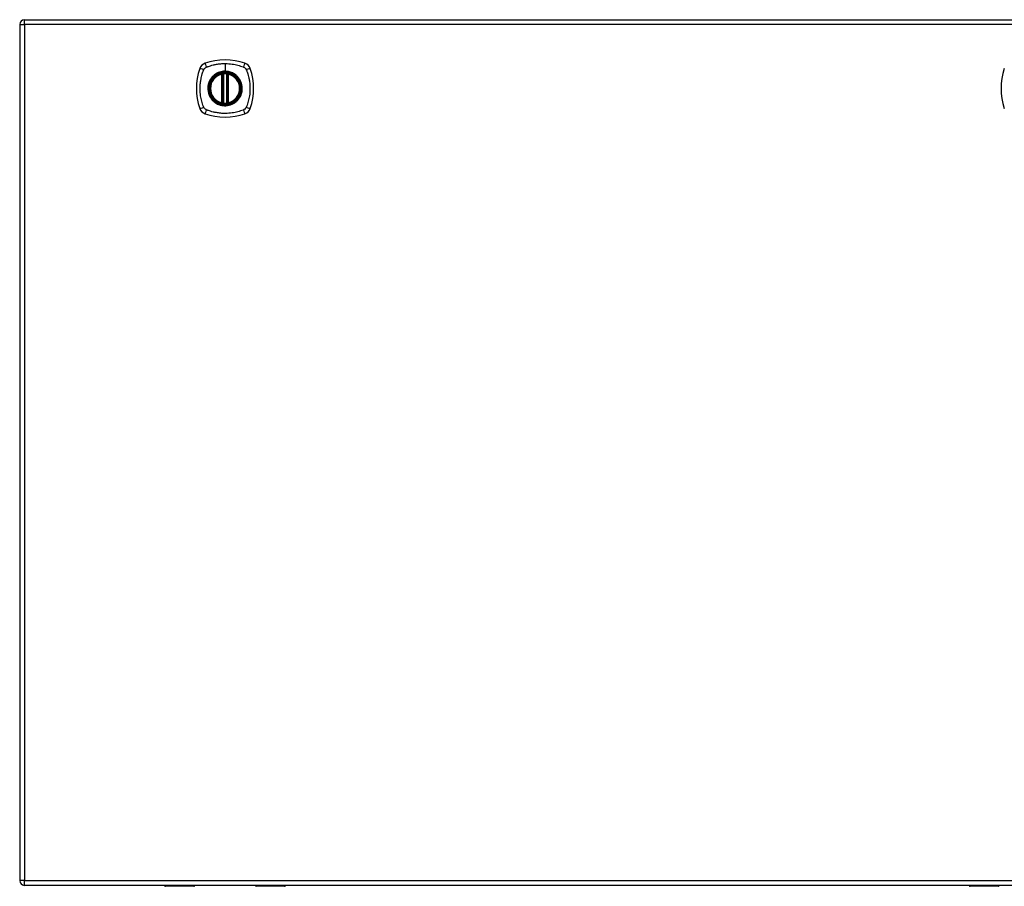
# Model space of a CAD drawing. Header units: inches. Extents: x 59.1 to 143, y 44.3 to 62.2.
# Tile 3 of 4: x 101.1 to 121.5, y 44.3 to 62.2. Entities that reach past the tile are written whole.
import ezdxf

# ---------------------------------------------------------------- set-up
doc = ezdxf.new("R2010")
doc.units = ezdxf.units.IN
doc.header["$MEASUREMENT"] = 0
doc.layers.add('Visible Edges(ANSI)', color=7, linetype='Continuous', lineweight=25)
doc.layers.add('Visible Tangent Edges(ANSI)', color=7, linetype='Continuous', lineweight=25)

msp = doc.modelspace()

# ---------------------------------------------------------------- linework, layer by layer
at = {"layer": 'Visible Edges(ANSI)'}
for p, q in [((101.247, 62.25), (142.852, 62.25)), ((101.148, 62.151), (101.148, 44.431)), ((105.339, 60.533), (105.339, 61.118)), ((105.359, 60.529), (105.359, 61.122)), ((105.438, 61.122), (105.438, 60.529)), ((105.458, 61.118), (105.458, 60.533)), ((142.852, 44.332), (101.247, 44.332)), ((104.753, 44.312), (104.168, 44.312)), ((104.768, 44.332), (104.768, 44.328)), ((106.028, 44.328), (106.028, 44.332)), ((106.629, 44.312), (106.044, 44.312)), ((121.404, 44.312), (120.82, 44.312)), ((121.42, 44.332), (121.42, 44.328))]:
    msp.add_line(p, q, dxfattribs=at)
for radius in [0.32, 0.315]:
    msp.add_circle((105.398, 60.826), radius, dxfattribs=at)
for centre, radius, start, end in [((101.247, 62.151), 0.099, 90, 180), ((105.044, 61.18), 0.177, 108.7722, 161.2278), ((105.398, 60.137), 1.28, 71.2278, 108.7722), ((105.753, 61.18), 0.177, 18.7722, 71.2278), ((106.087, 60.826), 1.28, 161.2278, 198.7722), ((105.398, 60.826), 0.313, 84.7499, 95.2501), ((104.709, 60.826), 1.28, 341.2278, 18.7722), ((122.739, 60.826), 1.28, 161.2278, 198.7722), ((105.398, 60.826), 0.313, 103.6344, 256.3656), ((105.398, 60.826), 0.313, 99.784, 103.6344), ((105.327, 61.118), 0.0118, 0, 103.6344), ((105.347, 61.122), 0.0118, 0, 99.784), ((105.45, 61.122), 0.0118, 80.216, 180), ((105.398, 60.826), 0.313, 76.3656, 80.216), ((105.469, 61.118), 0.0118, 76.3656, 180), ((105.398, 60.826), 0.313, 283.6344, 76.3656), ((105.327, 60.533), 0.0118, 256.3656, 0), ((105.347, 60.529), 0.0118, 260.216, 0), ((105.45, 60.529), 0.0118, 180, 279.784), ((105.469, 60.533), 0.0118, 180, 283.6344), ((105.044, 60.471), 0.177, 198.7722, 251.2278), ((105.398, 60.826), 0.313, 256.3656, 260.216), ((105.398, 60.826), 0.313, 264.7499, 275.2501), ((105.398, 60.826), 0.313, 279.784, 283.6344), ((105.753, 60.471), 0.177, 288.7722, 341.2278), ((105.398, 61.515), 1.28, 251.2278, 288.7722), ((101.247, 44.431), 0.099, 180, 270), ((104.168, 44.332), 0.0197, 180.5386, 270), ((104.753, 44.328), 0.0157, 270, 0), ((106.044, 44.328), 0.0157, 180, 270), ((106.629, 44.332), 0.0197, 270, 359.4614), ((120.82, 44.332), 0.0197, 180.5386, 270), ((121.404, 44.328), 0.0157, 270, 0)]:
    msp.add_arc(centre, radius, start, end, dxfattribs=at)
for points, knots in [([(105.37, 61.137), (105.368, 61.137), (105.367, 61.137), (105.362, 61.137), (105.36, 61.136), (105.354, 61.135), (105.351, 61.135), (105.346, 61.134), (105.345, 61.134), (105.345, 61.134)], [0, 0, 0, 0, 0.01176793, 0.01176793, 0.03059662, 0.03059662, 0.06072253, 0.06072253, 0.09414345, 0.09414345, 0.09414345, 0.09414345]), ([(105.452, 61.134), (105.452, 61.134), (105.451, 61.134), (105.451, 61.134), (105.45, 61.134), (105.446, 61.135), (105.443, 61.135), (105.436, 61.136), (105.432, 61.137), (105.427, 61.137)], [0, 0, 0, 0, 0.01176876, 0.01176876, 0.03059878, 0.03059878, 0.0607268, 0.0607268, 0.09415008, 0.09415008, 0.09415008, 0.09415008]), ([(105.345, 60.517), (105.345, 60.517), (105.346, 60.517), (105.351, 60.516), (105.354, 60.516), (105.36, 60.515), (105.362, 60.515), (105.367, 60.514), (105.368, 60.514), (105.37, 60.514)], [0, 0, 0, 0, 0.03342093, 0.03342093, 0.06354683, 0.06354683, 0.08237552, 0.08237552, 0.09414345, 0.09414345, 0.09414345, 0.09414345]), ([(105.427, 60.514), (105.432, 60.514), (105.436, 60.515), (105.443, 60.516), (105.446, 60.516), (105.45, 60.517), (105.451, 60.517), (105.451, 60.517), (105.452, 60.517), (105.452, 60.517)], [0, 0, 0, 0, 0.03342328, 0.03342328, 0.06355131, 0.06355131, 0.08238132, 0.08238132, 0.09415008, 0.09415008, 0.09415008, 0.09415008])]:
    msp.add_open_spline(points, degree=3, knots=knots, dxfattribs=at)
at = {"layer": 'Visible Tangent Edges(ANSI)'}
for p, q in [((101.247, 62.151), (101.247, 62.25)), ((101.148, 62.151), (101.247, 62.151)), ((142.852, 62.151), (101.247, 62.151)), ((101.247, 62.151), (101.247, 44.431)), ((105.398, 61.342), (105.398, 61.182)), ((105.371, 61.126), (105.37, 61.137)), ((105.398, 61.178), (105.398, 61.182)), ((105.426, 61.126), (105.427, 61.137)), ((105.327, 61.118), (105.325, 61.13)), ((105.327, 61.118), (105.339, 61.118)), ((105.327, 61.118), (105.327, 60.533)), ((105.339, 61.118), (105.349, 61.118)), ((105.345, 61.134), (105.346, 61.128)), ((105.349, 61.122), (105.359, 61.122)), ((105.349, 60.533), (105.349, 61.118)), ((105.371, 60.526), (105.371, 61.126)), ((105.426, 61.126), (105.426, 60.526)), ((105.438, 61.122), (105.448, 61.122)), ((105.448, 61.118), (105.458, 61.118)), ((105.448, 61.118), (105.448, 60.533)), ((105.451, 61.128), (105.452, 61.134)), ((105.458, 61.118), (105.469, 61.118)), ((105.472, 61.13), (105.469, 61.118)), ((105.469, 60.533), (105.469, 61.118)), ((105.325, 60.521), (105.327, 60.533)), ((105.339, 60.533), (105.327, 60.533)), ((105.349, 60.533), (105.339, 60.533)), ((105.359, 60.529), (105.349, 60.529)), ((105.37, 60.514), (105.371, 60.526)), ((105.427, 60.514), (105.426, 60.526)), ((105.448, 60.529), (105.438, 60.529)), ((105.458, 60.533), (105.448, 60.533)), ((105.469, 60.533), (105.458, 60.533)), ((105.469, 60.533), (105.472, 60.521)), ((105.346, 60.523), (105.345, 60.517)), ((105.452, 60.517), (105.451, 60.523)), ((101.247, 44.431), (101.148, 44.431)), ((101.247, 44.332), (101.247, 44.431)), ((101.247, 44.431), (142.852, 44.431)), ((104.168, 44.332), (104.168, 44.312)), ((104.753, 44.312), (104.753, 44.332)), ((106.044, 44.332), (106.044, 44.312)), ((106.629, 44.312), (106.629, 44.332)), ((120.82, 44.332), (120.82, 44.312)), ((121.404, 44.312), (121.404, 44.332))]:
    msp.add_line(p, q, dxfattribs=at)
for radius in [0.346, 0.342, 0.325, 0.324]:
    msp.add_circle((105.398, 60.826), radius, dxfattribs=at)
for start, end in [(103.6344, 256.3656), (84.7499, 95.2501), (283.6344, 76.3656), (264.7499, 275.2501)]:
    msp.add_arc((105.398, 60.826), 0.301, start, end, dxfattribs=at)
for centre, major_axis, ratio, start_param, end_param in [((105.024, 61.238), (-0.037, 0.112), 0.042597, 0.170073, 1.307344), ((105.773, 61.238), (0.037, 0.112), 0.042597, 4.975842, 6.113112), ((104.986, 61.2), (-0.112, 0.037), 0.042597, 4.975842, 6.113112), ((105.811, 61.2), (0.112, 0.037), 0.042597, 0.170073, 1.307344), ((105.345, 61.134), (-0.00893, -0.00773), 0.431674, 0, 1.315955), ((105.351, 61.122), (-0.0116, -0.0021), 0.025638, 4.856604, 6.283185), ((105.446, 61.122), (0.0116, -0.0021), 0.025638, 0, 1.426581), ((105.452, 61.134), (0.00893, -0.00773), 0.431674, 4.96723, 6.283185), ((105.345, 60.517), (-0.00893, 0.00773), 0.431674, 4.96723, 6.283185), ((105.351, 60.529), (-0.0116, 0.0021), 0.025638, 0, 1.426581), ((105.446, 60.529), (0.0116, 0.0021), 0.025638, 4.856604, 6.283185), ((105.452, 60.517), (0.00893, 0.00773), 0.431674, 0, 1.315955), ((104.986, 60.451), (-0.112, -0.037), 0.042597, 0.170073, 1.307344), ((105.024, 60.413), (-0.037, -0.112), 0.042597, 4.975842, 6.113112), ((105.773, 60.413), (0.037, -0.112), 0.042597, 0.170073, 1.307344), ((105.811, 60.451), (0.112, -0.037), 0.042597, 4.975842, 6.113112)]:
    msp.add_ellipse(centre, major_axis=major_axis, ratio=ratio, start_param=start_param, end_param=end_param, dxfattribs=at)
for points, knots in [([(105.01, 61.266), (105.014, 61.268), (105.018, 61.27), (105.023, 61.272), (105.027, 61.273), (105.03, 61.275), (105.041, 61.279), (105.048, 61.281), (105.07, 61.288), (105.084, 61.293), (105.117, 61.303), (105.136, 61.308), (105.176, 61.318), (105.198, 61.322), (105.249, 61.331), (105.279, 61.335), (105.338, 61.341), (105.368, 61.342), (105.398, 61.342)], [-2.0916334, -2.0916334, -2.0916334, -2.0916334, -2.0642813, -2.0642813, -2.0642813, -2.0356922, -2.0356922, -1.9797509, -1.9797509, -1.8678685, -1.8678685, -1.7251565, -1.7251565, -1.5653756, -1.5653756, -1.3447881, -1.3447881, -1.1256399, -1.1256399, -1.1256399, -1.1256399]), ([(105.398, 61.342), (105.402, 61.342), (105.406, 61.342), (105.456, 61.342), (105.502, 61.338), (105.586, 61.325), (105.625, 61.317), (105.7, 61.297), (105.737, 61.286), (105.774, 61.272), (105.778, 61.27), (105.783, 61.268), (105.787, 61.266)], [-1.1256399, -1.1256399, -1.1256399, -1.1256399, -1.0995163, -1.0995163, -0.7599169, -0.7599169, -0.4729864, -0.4729864, -0.1860606, -0.1860606, -0.1860606, -0.158713, -0.158713, -0.158713, -0.158713]), ([(104.958, 60.437), (104.956, 60.441), (104.954, 60.446), (104.952, 60.45), (104.938, 60.487), (104.927, 60.524), (104.907, 60.599), (104.899, 60.638), (104.886, 60.722), (104.882, 60.768), (104.881, 60.848), (104.883, 60.882), (104.889, 60.945), (104.893, 60.975), (104.902, 61.026), (104.906, 61.048), (104.916, 61.088), (104.921, 61.107), (104.931, 61.14), (104.936, 61.154), (104.943, 61.176), (104.945, 61.183), (104.949, 61.194), (104.951, 61.197), (104.952, 61.201), (104.954, 61.205), (104.956, 61.21), (104.958, 61.214)], [-2.091632, -2.091632, -2.091632, -2.091632, -2.064284, -2.064284, -2.064284, -1.777358, -1.777358, -1.490428, -1.490428, -1.150828, -1.150828, -0.905556, -0.905556, -0.684969, -0.684969, -0.525188, -0.525188, -0.382476, -0.382476, -0.270594, -0.270594, -0.214652, -0.214652, -0.186063, -0.186063, -0.186063, -0.158711, -0.158711, -0.158711, -0.158711]), ([(104.958, 61.214), (104.959, 61.215), (104.959, 61.216), (104.963, 61.222), (104.966, 61.228), (104.973, 61.237), (104.976, 61.241), (104.98, 61.244)], [-0.07033438, -0.07033438, -0.07033438, -0.07033438, -0.06421309, -0.06421309, -0.02948796, -0.02948796, 0, 0, 0, 0]), ([(104.98, 61.244), (104.988, 61.253), (104.998, 61.26), (105.009, 61.265), (105.009, 61.265), (105.01, 61.266)], [-0.96795364, -0.96795364, -0.96795364, -0.96795364, -0.90021117, -0.90021117, -0.8975441, -0.8975441, -0.8975441, -0.8975441]), ([(105.398, 61.178), (105.421, 61.178), (105.444, 61.176), (105.495, 61.165), (105.523, 61.156), (105.576, 61.131), (105.601, 61.116), (105.623, 61.097), (105.657, 61.069), (105.686, 61.035), (105.729, 60.956), (105.743, 60.911), (105.752, 60.832), (105.751, 60.797), (105.734, 60.704), (105.708, 60.647), (105.67, 60.601), (105.642, 60.568), (105.609, 60.54), (105.533, 60.497), (105.49, 60.483), (105.427, 60.474), (105.407, 60.473), (105.348, 60.475), (105.31, 60.482), (105.237, 60.51), (105.203, 60.53), (105.174, 60.554), (105.14, 60.582), (105.111, 60.617), (105.065, 60.701), (105.05, 60.752), (105.045, 60.838), (105.048, 60.872), (105.068, 60.958), (105.093, 61.009), (105.127, 61.05), (105.156, 61.086), (105.193, 61.116), (105.25, 61.145), (105.266, 61.153), (105.32, 61.171), (105.359, 61.178), (105.398, 61.178)], [-3.141593, -3.141593, -3.141593, -3.141593, -2.946484, -2.946484, -2.698623, -2.698623, -2.450768, -2.450768, -2.450768, -2.075295, -2.075295, -1.686192, -1.686192, -1.395223, -1.395223, -0.880236, -0.880236, -0.880236, -0.512165, -0.512165, -0.139879, -0.139879, 0.031355, 0.031355, 0.361026, 0.361026, 0.690691, 0.690691, 0.690691, 1.067939, 1.067939, 1.507093, 1.507093, 1.798938, 1.798938, 2.261677, 2.261677, 2.261677, 2.656394, 2.656394, 2.806973, 2.806973, 3.141593, 3.141593, 3.141593, 3.141593]), ([(105.398, 61.182), (105.359, 61.182), (105.319, 61.176), (105.264, 61.157), (105.248, 61.15), (105.21, 61.13), (105.19, 61.116), (105.171, 61.1)], [-3.1415927, -3.1415927, -3.1415927, -3.1415927, -2.8069728, -2.8069728, -2.6563938, -2.6563938, -2.4492433, -2.4492433, -2.4492433, -2.4492433]), ([(105.626, 61.1), (105.603, 61.119), (105.578, 61.135), (105.525, 61.161), (105.497, 61.17), (105.445, 61.18), (105.421, 61.182), (105.398, 61.182)], [2.4507676, 2.4507676, 2.4507676, 2.4507676, 2.6986231, 2.6986231, 2.9464842, 2.9464842, 3.1415927, 3.1415927, 3.1415927, 3.1415927]), ([(105.787, 61.266), (105.795, 61.262), (105.802, 61.257), (105.819, 61.244), (105.828, 61.233), (105.836, 61.219), (105.837, 61.217), (105.838, 61.214)], [0, 0, 0, 0, 0.0481127, 0.0481127, 0.1250929, 0.1250929, 0.1407015, 0.1407015, 0.1407015, 0.1407015]), ([(105.838, 61.214), (105.84, 61.21), (105.842, 61.205), (105.845, 61.201), (105.846, 61.197), (105.847, 61.194), (105.851, 61.183), (105.854, 61.176), (105.861, 61.154), (105.866, 61.14), (105.876, 61.107), (105.881, 61.088), (105.891, 61.048), (105.895, 61.026), (105.904, 60.975), (105.908, 60.945), (105.914, 60.882), (105.915, 60.848), (105.914, 60.768), (105.911, 60.722), (105.898, 60.638), (105.89, 60.599), (105.87, 60.524), (105.858, 60.487), (105.845, 60.45), (105.842, 60.446), (105.84, 60.441), (105.838, 60.437)], [-2.091633, -2.091633, -2.091633, -2.091633, -2.064281, -2.064281, -2.064281, -2.035692, -2.035692, -1.979751, -1.979751, -1.867869, -1.867869, -1.725157, -1.725157, -1.565376, -1.565376, -1.344788, -1.344788, -1.099516, -1.099516, -0.759917, -0.759917, -0.472986, -0.472986, -0.186061, -0.186061, -0.186061, -0.158713, -0.158713, -0.158713, -0.158713]), ([(105.124, 61.053), (105.089, 61.011), (105.063, 60.96), (105.043, 60.873), (105.04, 60.838), (105.046, 60.751), (105.061, 60.699), (105.097, 60.634), (105.109, 60.615), (105.124, 60.598)], [-2.261677, -2.261677, -2.261677, -2.261677, -1.798938, -1.798938, -1.507093, -1.507093, -1.067939, -1.067939, -0.878435, -0.878435, -0.878435, -0.878435]), ([(105.346, 61.128), (105.345, 61.129), (105.344, 61.129), (105.342, 61.13), (105.34, 61.13), (105.338, 61.131), (105.337, 61.131), (105.335, 61.131), (105.335, 61.131), (105.334, 61.131), (105.333, 61.131), (105.331, 61.131), (105.33, 61.131), (105.327, 61.13), (105.326, 61.13), (105.325, 61.13)], [0, 0, 0, 0, 0.0147084, 0.0147084, 0.031518, 0.031518, 0.04202399, 0.04202399, 0.04727699, 0.04727699, 0.05568179, 0.05568179, 0.06912947, 0.06912947, 0.08404799, 0.08404799, 0.08404799, 0.08404799]), ([(105.349, 61.122), (105.349, 61.124), (105.348, 61.125), (105.348, 61.126), (105.347, 61.127), (105.347, 61.127), (105.346, 61.128)], [-0.0331638, -0.0331638, -0.0331638, -0.0331638, -0.01452823, -0.01452823, -0.01452823, 0, 0, 0, 0]), ([(105.349, 61.118), (105.349, 61.119), (105.349, 61.119), (105.349, 61.12), (105.349, 61.121), (105.349, 61.121), (105.349, 61.122), (105.349, 61.122), (105.349, 61.122), (105.349, 61.122)], [0, 0, 0, 0, 0.00371762, 0.00371762, 0.00706872, 0.00706872, 0.00916316, 0.00916316, 0.01047218, 0.01047218, 0.01047218, 0.01047218]), ([(105.359, 61.122), (105.359, 61.122), (105.36, 61.123), (105.362, 61.123), (105.363, 61.124), (105.366, 61.125), (105.367, 61.125), (105.369, 61.125), (105.37, 61.125), (105.371, 61.126)], [-0.09414345, -0.09414345, -0.09414345, -0.09414345, -0.06072253, -0.06072253, -0.03059662, -0.03059662, -0.01176793, -0.01176793, 0, 0, 0, 0]), ([(105.426, 61.126), (105.428, 61.125), (105.43, 61.125), (105.434, 61.124), (105.435, 61.123), (105.437, 61.123), (105.437, 61.123), (105.438, 61.122), (105.438, 61.122), (105.438, 61.122)], [-0.09415008, -0.09415008, -0.09415008, -0.09415008, -0.0607268, -0.0607268, -0.03059878, -0.03059878, -0.01176876, -0.01176876, 0, 0, 0, 0]), ([(105.448, 61.122), (105.448, 61.122), (105.448, 61.122), (105.448, 61.122), (105.448, 61.121), (105.448, 61.121), (105.448, 61.12), (105.448, 61.119), (105.448, 61.119), (105.448, 61.118)], [0, 0, 0, 0, 0.00130902, 0.00130902, 0.00340346, 0.00340346, 0.00675456, 0.00675456, 0.01047218, 0.01047218, 0.01047218, 0.01047218]), ([(105.472, 61.13), (105.471, 61.13), (105.47, 61.13), (105.467, 61.131), (105.465, 61.131), (105.463, 61.131), (105.462, 61.131), (105.46, 61.131), (105.46, 61.131), (105.459, 61.131), (105.458, 61.131), (105.456, 61.13), (105.455, 61.13), (105.453, 61.129), (105.452, 61.129), (105.451, 61.128)], [-0.00107612, -0.00107612, -0.00107612, -0.00107612, 0.01363228, 0.01363228, 0.03044188, 0.03044188, 0.04094788, 0.04094788, 0.04620088, 0.04620088, 0.05460568, 0.05460568, 0.06805335, 0.06805335, 0.08297187, 0.08297187, 0.08297187, 0.08297187]), ([(105.673, 60.598), (105.712, 60.645), (105.739, 60.703), (105.756, 60.797), (105.757, 60.832), (105.748, 60.913), (105.733, 60.957), (105.7, 61.018), (105.687, 61.036), (105.673, 61.053)], [0.880236, 0.880236, 0.880236, 0.880236, 1.395223, 1.395223, 1.686192, 1.686192, 2.075295, 2.075295, 2.263394, 2.263394, 2.263394, 2.263394]), ([(105.171, 60.551), (105.201, 60.526), (105.235, 60.506), (105.309, 60.478), (105.348, 60.47), (105.407, 60.468), (105.428, 60.469), (105.492, 60.478), (105.535, 60.493), (105.592, 60.525), (105.61, 60.537), (105.626, 60.551)], [-0.690691, -0.690691, -0.690691, -0.690691, -0.361026, -0.361026, -0.031355, -0.031355, 0.139879, 0.139879, 0.512165, 0.512165, 0.692534, 0.692534, 0.692534, 0.692534]), ([(105.349, 60.529), (105.349, 60.529), (105.349, 60.529), (105.349, 60.53), (105.349, 60.53), (105.349, 60.531), (105.349, 60.531), (105.349, 60.532), (105.349, 60.532), (105.349, 60.533)], [0, 0, 0, 0, 0.00130902, 0.00130902, 0.00340346, 0.00340346, 0.00675456, 0.00675456, 0.01047218, 0.01047218, 0.01047218, 0.01047218]), ([(105.371, 60.526), (105.37, 60.526), (105.369, 60.526), (105.367, 60.526), (105.366, 60.527), (105.363, 60.527), (105.362, 60.528), (105.36, 60.529), (105.359, 60.529), (105.359, 60.529)], [-0.09414345, -0.09414345, -0.09414345, -0.09414345, -0.08237552, -0.08237552, -0.06354683, -0.06354683, -0.03342093, -0.03342093, 0, 0, 0, 0]), ([(105.438, 60.529), (105.438, 60.529), (105.438, 60.529), (105.437, 60.529), (105.437, 60.528), (105.435, 60.528), (105.434, 60.528), (105.43, 60.527), (105.428, 60.526), (105.426, 60.526)], [-0.09415008, -0.09415008, -0.09415008, -0.09415008, -0.08238132, -0.08238132, -0.06355131, -0.06355131, -0.03342328, -0.03342328, 0, 0, 0, 0]), ([(105.448, 60.533), (105.448, 60.532), (105.448, 60.532), (105.448, 60.531), (105.448, 60.531), (105.448, 60.53), (105.448, 60.53), (105.448, 60.529), (105.448, 60.529), (105.448, 60.529)], [0, 0, 0, 0, 0.00371762, 0.00371762, 0.00706872, 0.00706872, 0.00916316, 0.00916316, 0.01047218, 0.01047218, 0.01047218, 0.01047218]), ([(105.448, 60.529), (105.448, 60.528), (105.448, 60.526), (105.449, 60.525), (105.449, 60.525), (105.45, 60.524), (105.451, 60.523)], [-0.0331638, -0.0331638, -0.0331638, -0.0331638, -0.01452823, -0.01452823, -0.01452823, 0, 0, 0, 0]), ([(105.01, 60.386), (105.008, 60.387), (105.006, 60.388), (104.996, 60.393), (104.989, 60.398), (104.976, 60.41), (104.971, 60.416), (104.963, 60.428), (104.961, 60.432), (104.958, 60.437)], [-0.1406326, -0.1406326, -0.1406326, -0.1406326, -0.1276168, -0.1276168, -0.0774468, -0.0774468, -0.0297872, -0.0297872, 0, 0, 0, 0]), ([(105.787, 60.386), (105.783, 60.384), (105.778, 60.382), (105.774, 60.379), (105.737, 60.366), (105.7, 60.354), (105.625, 60.334), (105.586, 60.326), (105.502, 60.313), (105.456, 60.31), (105.376, 60.309), (105.342, 60.31), (105.279, 60.316), (105.249, 60.32), (105.198, 60.329), (105.176, 60.333), (105.136, 60.343), (105.117, 60.348), (105.084, 60.358), (105.07, 60.363), (105.048, 60.37), (105.041, 60.373), (105.03, 60.377), (105.027, 60.378), (105.023, 60.379), (105.018, 60.382), (105.014, 60.384), (105.01, 60.386)], [-2.091632, -2.091632, -2.091632, -2.091632, -2.064284, -2.064284, -2.064284, -1.777358, -1.777358, -1.490428, -1.490428, -1.150828, -1.150828, -0.905556, -0.905556, -0.684969, -0.684969, -0.525188, -0.525188, -0.382476, -0.382476, -0.270594, -0.270594, -0.214652, -0.214652, -0.186063, -0.186063, -0.186063, -0.158711, -0.158711, -0.158711, -0.158711]), ([(105.325, 60.521), (105.326, 60.521), (105.327, 60.521), (105.33, 60.52), (105.332, 60.52), (105.334, 60.52), (105.335, 60.52), (105.336, 60.52), (105.337, 60.52), (105.338, 60.521), (105.339, 60.521), (105.341, 60.521), (105.342, 60.521), (105.344, 60.522), (105.345, 60.523), (105.346, 60.523)], [-0.00107612, -0.00107612, -0.00107612, -0.00107612, 0.01363228, 0.01363228, 0.03044188, 0.03044188, 0.04094788, 0.04094788, 0.04620088, 0.04620088, 0.05460568, 0.05460568, 0.06805335, 0.06805335, 0.08297187, 0.08297187, 0.08297187, 0.08297187]), ([(105.451, 60.523), (105.452, 60.523), (105.453, 60.522), (105.455, 60.521), (105.457, 60.521), (105.459, 60.521), (105.46, 60.52), (105.461, 60.52), (105.462, 60.52), (105.463, 60.52), (105.464, 60.52), (105.466, 60.52), (105.467, 60.52), (105.469, 60.521), (105.471, 60.521), (105.472, 60.521)], [0, 0, 0, 0, 0.0147084, 0.0147084, 0.031518, 0.031518, 0.04202399, 0.04202399, 0.04727699, 0.04727699, 0.05568179, 0.05568179, 0.06912947, 0.06912947, 0.08404799, 0.08404799, 0.08404799, 0.08404799]), ([(105.838, 60.437), (105.835, 60.429), (105.83, 60.422), (105.817, 60.405), (105.806, 60.396), (105.792, 60.388), (105.789, 60.387), (105.787, 60.386)], [0, 0, 0, 0, 0.0481127, 0.0481127, 0.1250929, 0.1250929, 0.1407015, 0.1407015, 0.1407015, 0.1407015]), ([(104.383, 44.332), (104.383, 44.331), (104.383, 44.331), (104.384, 44.329), (104.385, 44.328), (104.39, 44.325), (104.393, 44.323), (104.403, 44.321), (104.41, 44.321), (104.424, 44.321), (104.432, 44.322), (104.441, 44.326), (104.444, 44.329), (104.445, 44.332)], [0.0164947, 0.0164947, 0.0164947, 0.0164947, 0.0184654, 0.0184654, 0.0480099, 0.0480099, 0.0864179, 0.0864179, 0.1363482, 0.1363482, 0.1958079, 0.1958079, 0.2451638, 0.2451638, 0.2451638, 0.2451638]), ([(104.425, 44.332), (104.422, 44.331), (104.419, 44.33), (104.411, 44.33), (104.407, 44.33), (104.403, 44.332)], [-0.17452934, -0.17452934, -0.17452934, -0.17452934, -0.13634821, -0.13634821, -0.08698825, -0.08698825, -0.08698825, -0.08698825]), ([(106.352, 44.332), (106.353, 44.328), (106.356, 44.326), (106.366, 44.322), (106.374, 44.321), (106.389, 44.321), (106.396, 44.321), (106.407, 44.324), (106.41, 44.327), (106.413, 44.33), (106.413, 44.331), (106.414, 44.332)], [0.0165673, 0.0165673, 0.0165673, 0.0165673, 0.0704696, 0.0704696, 0.1281317, 0.1281317, 0.1830384, 0.1830384, 0.2314647, 0.2314647, 0.2452365, 0.2452365, 0.2452365, 0.2452365]), ([(106.394, 44.332), (106.39, 44.331), (106.386, 44.33), (106.378, 44.33), (106.374, 44.331), (106.371, 44.332)], [-0.17474289, -0.17474289, -0.17474289, -0.17474289, -0.12813171, -0.12813171, -0.08720179, -0.08720179, -0.08720179, -0.08720179]), ([(121.035, 44.332), (121.035, 44.331), (121.035, 44.331), (121.036, 44.329), (121.037, 44.328), (121.041, 44.325), (121.045, 44.323), (121.055, 44.321), (121.061, 44.321), (121.076, 44.321), (121.083, 44.322), (121.093, 44.326), (121.095, 44.329), (121.097, 44.332)], [0.0164947, 0.0164947, 0.0164947, 0.0164947, 0.0184654, 0.0184654, 0.0480099, 0.0480099, 0.0864179, 0.0864179, 0.1363482, 0.1363482, 0.1958079, 0.1958079, 0.2451638, 0.2451638, 0.2451638, 0.2451638]), ([(121.077, 44.332), (121.074, 44.331), (121.071, 44.33), (121.063, 44.33), (121.058, 44.33), (121.054, 44.332)], [-0.17452934, -0.17452934, -0.17452934, -0.17452934, -0.13634821, -0.13634821, -0.08698825, -0.08698825, -0.08698825, -0.08698825])]:
    msp.add_open_spline(points, degree=3, knots=knots, dxfattribs=at)
for points in [[(105.171, 61.1), (105.154, 61.086), (105.138, 61.07), (105.124, 61.053)], [(105.451, 61.128), (105.449, 61.127), (105.448, 61.125), (105.448, 61.122)], [(105.673, 61.053), (105.659, 61.07), (105.643, 61.086), (105.626, 61.1)], [(105.124, 60.598), (105.138, 60.581), (105.154, 60.565), (105.171, 60.551)], [(105.346, 60.523), (105.347, 60.525), (105.349, 60.527), (105.349, 60.529)], [(105.626, 60.551), (105.643, 60.565), (105.659, 60.581), (105.673, 60.598)]]:
    msp.add_open_spline(points, degree=3, dxfattribs=at)

doc.saveas('drawing.dxf')
